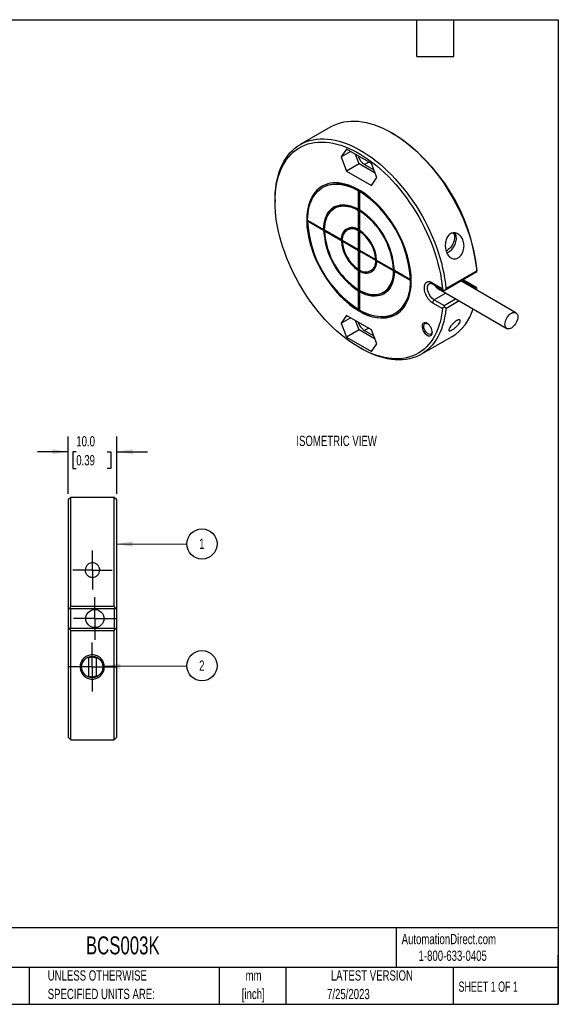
# Model space of a CAD drawing. Header units: millimetres. Extents: x 6 to 273, y 6 to 210.
# Tile 2 of 2: x 162 to 273, y 6 to 210. Entities that reach past the tile are written whole.
import ezdxf

# ---------------------------------------------------------------- set-up
doc = ezdxf.new("R2010")
doc.units = ezdxf.units.MM
doc.linetypes.add('CENTERX2', pattern=[20.32, 12.7, -2.54, 2.54, -2.54])
doc.layers.add('CENTER', color=40, linetype='CENTERX2')
doc.layers.add('DIMENSIONS', color=140, linetype='Continuous', lineweight=25)
doc.layers.add('TEXT', color=140, linetype='Continuous', lineweight=25)
doc.styles.add('SLDTEXTSTYLE0', font='TXT', dxfattribs={"width": 0.7})
doc.styles.add('SLDTEXTSTYLE1', font='TXT', dxfattribs={"width": 0.65})
doc.dimstyles.new('SLDDIMSTYLE2', dxfattribs={"dimtxt": 2.158008, "dimasz": 3.302, "dimexe": 0, "dimexo": 0.0625, "dimgap": 0.539502, "dimtad": 0, "dimtih": 1, "dimtoh": 1, "dimrnd": 1e-09, "dimzin": 4, "dimdsep": 46, "dimtxsty": 'SLDTEXTSTYLE0', "dimsah": 1, "dimcen": 0.09, "dimadec": 0, "dimazin": 1, "dimtfac": 1, "dimtmove": 0, "dimatfit": 0, "dimfxl": 0, "dimfrac": 2, "dimtolj": 1, "dimtzin": 12, "dimarcsym": 0})
doc.dimstyles.new('SLDDIMSTYLE3', dxfattribs={"dimtxt": 0.18, "dimasz": 3.302, "dimexe": 0, "dimexo": 0.0625, "dimgap": 0, "dimtad": 0, "dimtih": 1, "dimtoh": 1, "dimdec": 0, "dimrnd": 1e-09, "dimzin": 0, "dimdsep": 46, "dimtxsty": 'Standard', "dimsah": 1, "dimcen": 0.09, "dimadec": 0, "dimazin": 0, "dimtfac": 3.302, "dimtdec": 0, "dimtofl": 0, "dimtmove": 0, "dimatfit": 3, "dimfxl": 0, "dimfrac": 2, "dimtolj": 1, "dimtzin": 0, "dimarcsym": 0})

# ---------------------------------------------------------------- blocks, each defined once
blk = doc.blocks.new('SW_NOTE_0_2')
at = {"layer": 'TEXT', "color": 0, "char_height": 2.117, "attachment_point": 2, "style": 'SLDTEXTSTYLE0'}
for s, insert in [('mm', (2.84, 2.73)), ('[inch]', (2.76, -1.09))]:
    blk.add_mtext(s, dxfattribs=dict(at, insert=insert))
blk = doc.blocks.new('SW_NOTE_0_3')
at = {"layer": 'TEXT', "color": 0, "char_height": 2.1167, "attachment_point": 1, "style": 'SLDTEXTSTYLE0'}
for s, insert in [('UNLESS OTHERWISE', (0, 2.73)), ('SPECIFIED UNITS ARE:', (0, -1.09))]:
    blk.add_mtext(s, dxfattribs=dict(at, insert=insert))
blk = doc.blocks.new('_D_3')
at = {"layer": 'DIMENSIONS'}
for p, q in [((171.85, 111.73), (171.85, 123.56)), ((181.85, 111.73), (181.85, 123.56)), ((171.85, 120.39), (165.5, 120.39)), ((173.51, 120.39), (172.78, 120.39)), ((172.78, 120.39), (172.78, 116.96)), ((179.92, 120.39), (180.64, 120.39)), ((180.64, 120.39), (180.64, 116.96)), ((181.85, 120.39), (188.2, 120.39)), ((172.78, 116.96), (173.51, 116.96)), ((180.64, 116.96), (179.92, 116.96))]:
    blk.add_line(p, q, dxfattribs=at)
for points in [[(171.85, 120.39), (168.55, 120.9), (168.55, 119.88)], [(181.85, 120.39), (185.15, 119.88), (185.15, 120.9)]]:
    blk.add_solid(points, dxfattribs=at)
at = {"layer": 'DIMENSIONS', "char_height": 2.117, "attachment_point": 1, "style": 'SLDTEXTSTYLE0'}
for s, insert in [('10.0', (173.51, 123.6)), ('0.39', (173.51, 119.69))]:
    blk.add_mtext(s, dxfattribs=dict(at, insert=insert))
blk = doc.blocks.new('SW_NOTE_0_11')
at = {"layer": 'TEXT', "color": 0}
blk.add_circle((3.12, 0), 3.12, dxfattribs=at)
at = {"layer": 'TEXT', "color": 0, "insert": (3.09, 1.1), "char_height": 2.12, "attachment_point": 2, "style": 'SLDTEXTSTYLE0'}
blk.add_mtext('1', dxfattribs=at)
blk = doc.blocks.new('SW_NOTE_0_12')
at = {"layer": 'TEXT', "color": 0}
blk.add_circle((3.12, 0.02), 3.12, dxfattribs=at)
at = {"layer": 'TEXT', "color": 0, "insert": (3.09, 1.11), "char_height": 2.12, "attachment_point": 2, "style": 'SLDTEXTSTYLE0'}
blk.add_mtext('2', dxfattribs=at)
blk = doc.blocks.new('SW_CENTERMARKSYMBOL_8')
at = {"layer": 'CENTER', "color": 0}
for p, q in [((0, 2.54), (0, 4.04)), ((0, 0), (0, 2.54)), ((-2.54, 0), (-4.04, 0)), ((0, 0), (-2.54, 0)), ((0, 0), (0, -2.54)), ((0, 0), (2.54, 0)), ((2.54, 0), (4.04, 0)), ((0, -2.54), (0, -4.04))]:
    blk.add_line(p, q, dxfattribs=at)
blk = doc.blocks.new('SW_CENTERMARKSYMBOL_9')
at = {"layer": 'CENTER', "color": 0}
for p, q in [((0, 2.54), (0, 4.415)), ((0, 0), (0, 2.54)), ((-2.54, 0), (-4.415, 0)), ((0, 0), (-2.54, 0)), ((0, 0), (0, -2.54)), ((0, 0), (2.54, 0)), ((2.54, 0), (4.415, 0)), ((0, -2.54), (0, -4.415))]:
    blk.add_line(p, q, dxfattribs=at)
blk = doc.blocks.new('SW_CENTERMARKSYMBOL_10')
at = {"layer": 'CENTER', "color": 0}
for p, q in [((0, 2.54), (0, 5.04)), ((0, 0), (0, 2.54)), ((-2.54, 0), (-5.04, 0)), ((0, 0), (-2.54, 0)), ((0, 0), (0, -2.54)), ((0, 0), (2.54, 0)), ((2.54, 0), (5.04, 0)), ((0, -2.54), (0, -5.04))]:
    blk.add_line(p, q, dxfattribs=at)

msp = doc.modelspace()

# ---------------------------------------------------------------- linework, layer by layer
for p, q in [((226.109, 187.467), (219.745, 183.794)), ((238.964, 186.024), (238.611, 186.228)), ((229.327, 182.811), (228.204, 181.214)), ((228.204, 181.214), (230.149, 182.336)), ((228.204, 181.214), (229.327, 178.32)), ((234.454, 179.851), (229.327, 182.811)), ((231.908, 179.81), (231.153, 181.757)), ((231.908, 179.81), (229.327, 178.32)), ((235.209, 177.904), (231.908, 179.81)), ((233.906, 180.167), (233.057, 179.677)), ((233.057, 179.677), (234.944, 178.588)), ((235.576, 176.958), (234.454, 179.851)), ((229.327, 178.32), (234.454, 175.36)), ((234.454, 175.36), (235.576, 176.958)), ((224.426, 174.949), (224.391, 174.929)), ((231.791, 174.243), (231.827, 174.263)), ((231.791, 170.43), (231.791, 174.243)), ((231.827, 170.45), (231.827, 174.263)), ((232.025, 174.149), (231.989, 174.129)), ((231.989, 174.129), (231.989, 170.315)), ((214.566, 172.347), (214.566, 171.939)), ((226.901, 170.662), (226.866, 170.642)), ((231.827, 170.45), (231.791, 170.43)), ((231.791, 170.201), (231.827, 170.221)), ((231.791, 166.199), (231.791, 170.201)), ((231.827, 166.219), (231.827, 170.221)), ((232.025, 170.107), (231.989, 170.087)), ((231.989, 170.087), (231.989, 166.085)), ((221.284, 168.175), (224.587, 166.269)), ((221.284, 167.947), (221.32, 167.967)), ((224.587, 166.04), (221.284, 167.947)), ((224.622, 166.061), (221.32, 167.967)), ((224.622, 166.289), (224.587, 166.269)), ((224.622, 166.061), (224.587, 166.04)), ((224.785, 166.155), (228.25, 164.154)), ((224.785, 165.926), (224.82, 165.946)), ((228.25, 163.925), (224.785, 165.926)), ((228.286, 163.946), (224.82, 165.946)), ((229.486, 166.185), (229.451, 166.165)), ((231.827, 166.219), (231.791, 166.199)), ((231.791, 165.979), (231.827, 165.999)), ((231.791, 162.11), (231.791, 165.979)), ((231.827, 162.13), (231.827, 165.999)), ((232.025, 165.885), (231.989, 165.864)), ((231.989, 165.864), (231.989, 161.995)), ((228.286, 164.174), (228.25, 164.154)), ((228.286, 163.946), (228.25, 163.925)), ((228.441, 164.044), (231.791, 162.11)), ((228.441, 163.815), (228.477, 163.836)), ((231.791, 161.881), (228.441, 163.815)), ((231.827, 161.902), (228.477, 163.836)), ((231.827, 162.13), (231.791, 162.11)), ((231.827, 161.902), (231.791, 161.881)), ((231.791, 158.012), (231.791, 161.881)), ((231.827, 158.033), (231.827, 161.902)), ((231.989, 161.995), (235.34, 160.061)), ((231.989, 161.767), (232.025, 161.787)), ((235.34, 159.833), (231.989, 161.767)), ((231.989, 161.767), (231.989, 157.898)), ((235.375, 159.853), (232.025, 161.787)), ((250.063, 161.939), (249.875, 161.844)), ((235.34, 160.061), (235.375, 160.082)), ((235.375, 159.853), (235.34, 159.833)), ((235.531, 159.951), (238.996, 157.951)), ((235.566, 159.743), (235.531, 159.723)), ((238.996, 157.722), (235.531, 159.723)), ((239.031, 157.742), (235.566, 159.743)), ((231.827, 158.033), (231.791, 158.012)), ((231.827, 157.812), (231.791, 157.792)), ((231.791, 153.79), (231.791, 157.792)), ((231.827, 153.81), (231.827, 157.812)), ((232.025, 157.698), (231.989, 157.678)), ((231.989, 157.678), (231.989, 153.676)), ((234.33, 157.712), (234.366, 157.732)), ((238.996, 157.951), (239.031, 157.971)), ((239.031, 157.742), (238.996, 157.722)), ((239.194, 157.836), (242.497, 155.93)), ((239.23, 157.628), (239.194, 157.608)), ((242.497, 155.701), (239.194, 157.608)), ((242.532, 155.722), (239.23, 157.628)), ((249.598, 153.727), (256.224, 157.552)), ((249.829, 154.074), (256.193, 157.747)), ((242.497, 155.93), (242.532, 155.95)), ((242.532, 155.722), (242.497, 155.701)), ((249.124, 154.031), (247.093, 155.203)), ((247.197, 154.974), (249.358, 153.726)), ((264.294, 149.071), (252.913, 155.641)), ((253.811, 155.407), (253.565, 155.265)), ((253.811, 155.407), (255.842, 154.234)), ((256.224, 154.183), (254.061, 155.432)), ((231.827, 153.81), (231.791, 153.79)), ((231.827, 153.582), (231.791, 153.561)), ((231.791, 149.748), (231.791, 153.561)), ((231.827, 149.768), (231.827, 153.582)), ((231.989, 153.447), (232.025, 153.467)), ((231.989, 153.447), (231.989, 149.634)), ((236.915, 153.235), (236.95, 153.255)), ((249.814, 153.1), (247.447, 151.733)), ((248.28, 153.986), (262.419, 145.823)), ((255.596, 154.092), (255.842, 154.234)), ((256.224, 154.17), (256.219, 154.174)), ((247.093, 151.121), (249.124, 149.948)), ((247.447, 151.733), (249.478, 150.561)), ((249.478, 150.561), (251.845, 151.927)), ((249.478, 150.561), (249.478, 150.275)), ((252.587, 151.499), (249.829, 149.908)), ((229.327, 148.516), (228.204, 146.919)), ((234.454, 145.557), (229.327, 148.516)), ((231.827, 149.768), (231.791, 149.748)), ((239.39, 148.948), (239.425, 148.968)), ((228.204, 146.919), (230.149, 148.042)), ((228.204, 146.919), (229.327, 144.025)), ((231.908, 145.515), (231.153, 147.462)), ((231.908, 145.515), (229.327, 144.025)), ((235.209, 143.609), (231.908, 145.515)), ((233.906, 145.873), (233.057, 145.383)), ((233.057, 145.383), (234.944, 144.293)), ((235.576, 142.663), (234.454, 145.557)), ((229.327, 144.025), (234.454, 141.066)), ((234.454, 141.066), (235.576, 142.663)), ((244.743, 140.491), (251.107, 144.165)), ((231.888, 141.935), (232.241, 141.731)), ((172.352, 110.964), (171.852, 110.464)), ((171.852, 110.464), (171.852, 88.464)), ((181.352, 110.964), (172.352, 110.964)), ((172.352, 88.515), (172.352, 110.964)), ((181.852, 110.464), (181.352, 110.964)), ((181.352, 88.515), (181.352, 110.964)), ((181.852, 88.464), (181.852, 110.464)), ((172.352, 88.515), (181.352, 88.515)), ((181.352, 87.964), (172.352, 87.964)), ((172.352, 83.964), (172.352, 87.964)), ((181.352, 87.964), (181.352, 83.964)), ((171.852, 83.464), (171.852, 61.464)), ((172.352, 83.964), (181.352, 83.964)), ((172.352, 60.964), (172.352, 83.413)), ((181.352, 83.413), (172.352, 83.413)), ((181.352, 60.964), (181.352, 83.413)), ((181.852, 61.464), (181.852, 83.464)), ((176.102, 74.091), (176.102, 77.838)), ((177.602, 77.797), (177.602, 74.131)), ((171.852, 61.464), (172.352, 60.964)), ((172.352, 60.964), (181.352, 60.964)), ((181.352, 60.964), (181.852, 61.464))]:
    msp.add_line(p, q)
at = {"flags": 128}
for points in [[(226.109, 187.467), (226.163, 187.498), (226.777, 187.814), (227.42, 188.08), (228.087, 188.294), (228.779, 188.458), (229.493, 188.569), (230.228, 188.628), (230.983, 188.635), (231.754, 188.59), (232.542, 188.492), (233.343, 188.343), (234.157, 188.142), (234.98, 187.889), (235.812, 187.587), (236.651, 187.234), (237.494, 186.832), (238.339, 186.383), (239.185, 185.886), (240.03, 185.343), (240.871, 184.755), (241.707, 184.124), (242.537, 183.451), (243.357, 182.738), (244.166, 181.986), (244.963, 181.197), (245.745, 180.372), (246.51, 179.515), (247.258, 178.626), (247.985, 177.707), (248.692, 176.762), (249.375, 175.791), (250.033, 174.797), (250.666, 173.783), (251.27, 172.751), (251.846, 171.703), (252.391, 170.641), (252.905, 169.568), (253.386, 168.487), (253.833, 167.399), (254.246, 166.308), (254.622, 165.216), (254.962, 164.125), (255.265, 163.038), (255.529, 161.957), (255.754, 160.885), (255.94, 159.825), (256.087, 158.778), (256.193, 157.747)], [(214.566, 172.347), (214.571, 172.833), (214.612, 173.786), (214.693, 174.711), (214.814, 175.608), (214.975, 176.475), (215.175, 177.308), (215.415, 178.107), (215.693, 178.869), (216.009, 179.592), (216.363, 180.276), (216.752, 180.918), (217.177, 181.518), (217.637, 182.073), (218.13, 182.582), (218.656, 183.044), (219.212, 183.459), (219.799, 183.824), (220.414, 184.14), (221.056, 184.406), (221.723, 184.621), (222.415, 184.784), (223.129, 184.895), (223.864, 184.954), (224.619, 184.961), (225.391, 184.916), (226.178, 184.818), (226.979, 184.669), (227.793, 184.468), (228.617, 184.216), (229.448, 183.913), (230.287, 183.56), (231.13, 183.159), (231.975, 182.709), (232.821, 182.212), (233.666, 181.669), (234.507, 181.081), (235.343, 180.45), (236.173, 179.777), (236.993, 179.064), (237.802, 178.312), (238.599, 177.523), (239.381, 176.699), (240.146, 175.841), (240.894, 174.952), (241.621, 174.033), (242.328, 173.088), (243.011, 172.117), (243.669, 171.124), (244.302, 170.109), (244.906, 169.077), (245.482, 168.029), (246.027, 166.967), (246.541, 165.894), (247.022, 164.813), (247.47, 163.725), (247.882, 162.634), (248.258, 161.542), (248.598, 160.451), (248.901, 159.364), (249.165, 158.283), (249.39, 157.212), (249.576, 156.151), (249.723, 155.104), (249.829, 154.074)], [(249.124, 149.948), (249.019, 149.052), (248.874, 148.185), (248.689, 147.35), (248.465, 146.55), (248.203, 145.785), (247.903, 145.058), (247.565, 144.37), (247.191, 143.723), (246.781, 143.118), (246.337, 142.557), (245.859, 142.041), (245.349, 141.572), (244.807, 141.15), (244.235, 140.776), (243.635, 140.452), (243.007, 140.177), (242.353, 139.953), (241.675, 139.781), (240.974, 139.66), (240.252, 139.59), (239.511, 139.573), (238.752, 139.608), (237.976, 139.695), (237.187, 139.833), (236.386, 140.023), (235.573, 140.264), (234.753, 140.556), (233.926, 140.897), (233.093, 141.287), (232.259, 141.725), (231.423, 142.21), (230.588, 142.741), (229.757, 143.317), (228.93, 143.936), (228.11, 144.597), (227.299, 145.299), (226.499, 146.039), (225.712, 146.816), (224.938, 147.628), (224.181, 148.474), (223.442, 149.35), (222.722, 150.257), (222.024, 151.19), (221.349, 152.148), (220.698, 153.13), (220.073, 154.131), (219.476, 155.151), (218.908, 156.187), (218.37, 157.236), (217.863, 158.296), (217.389, 159.364), (216.949, 160.439), (216.544, 161.517), (216.174, 162.595), (215.841, 163.673), (215.545, 164.746), (215.287, 165.813), (215.068, 166.871), (214.888, 167.917), (214.747, 168.949), (214.647, 169.966), (214.586, 170.963), (214.566, 171.939), (214.586, 172.892), (214.647, 173.82), (214.747, 174.72), (214.888, 175.59), (215.068, 176.429), (215.287, 177.233), (215.545, 178.003), (215.841, 178.734), (216.174, 179.427), (216.544, 180.079), (216.949, 180.689), (217.389, 181.255), (217.863, 181.776), (218.37, 182.251), (218.908, 182.679), (219.476, 183.059), (220.073, 183.389), (220.698, 183.669), (221.349, 183.899), (222.024, 184.078), (222.722, 184.205), (223.442, 184.281), (224.181, 184.304), (224.938, 184.275), (225.712, 184.195), (226.499, 184.062), (227.299, 183.879), (228.11, 183.644), (228.93, 183.358), (229.757, 183.023), (230.588, 182.639), (231.423, 182.206), (232.259, 181.726), (233.093, 181.201), (233.926, 180.63), (234.753, 180.016), (235.573, 179.36), (236.386, 178.663), (237.187, 177.928), (237.976, 177.155), (238.752, 176.347), (239.511, 175.505), (240.252, 174.632), (240.974, 173.729), (241.675, 172.799), (242.353, 171.843), (243.007, 170.865), (243.635, 169.865), (244.235, 168.847), (244.807, 167.814), (245.349, 166.766), (245.859, 165.707), (246.337, 164.64), (246.781, 163.566), (247.191, 162.488), (247.565, 161.409), (247.903, 160.332), (248.203, 159.258), (248.465, 158.19), (248.689, 157.131), (248.874, 156.083), (249.019, 155.049), (249.124, 154.031)], [(231.89, 149.462), (232.549, 149.105), (233.205, 148.795), (233.857, 148.535), (234.501, 148.324), (235.135, 148.164), (235.757, 148.056), (236.365, 147.999), (236.956, 147.993), (237.529, 148.04), (238.08, 148.139), (238.609, 148.288), (239.112, 148.489), (239.588, 148.739), (240.036, 149.039), (240.454, 149.387), (240.84, 149.781), (241.192, 150.221), (241.51, 150.704), (241.792, 151.229), (242.037, 151.794), (242.245, 152.396), (242.414, 153.034), (242.543, 153.705), (242.633, 154.407), (242.684, 155.137), (242.694, 155.892), (242.664, 156.67), (242.593, 157.467), (242.483, 158.281), (242.334, 159.108), (242.146, 159.946), (241.919, 160.791), (241.655, 161.641), (241.355, 162.492), (241.02, 163.34), (240.651, 164.184), (240.249, 165.019), (239.816, 165.843), (239.354, 166.652), (238.863, 167.443), (238.347, 168.214), (237.807, 168.962), (237.245, 169.684), (236.663, 170.377), (236.063, 171.038), (235.448, 171.666), (234.819, 172.257), (234.18, 172.81), (233.532, 173.323), (232.878, 173.793), (232.22, 174.219), (231.561, 174.599), (230.903, 174.933), (230.249, 175.218), (229.601, 175.453), (228.962, 175.639), (228.333, 175.773), (227.718, 175.856), (227.118, 175.887), (226.536, 175.866), (225.974, 175.794), (225.433, 175.669), (224.917, 175.494), (224.427, 175.269), (223.965, 174.993), (223.532, 174.67), (223.13, 174.298), (222.761, 173.881), (222.425, 173.42), (222.125, 172.915), (221.862, 172.37), (221.635, 171.786), (221.447, 171.166), (221.297, 170.511), (221.187, 169.824), (221.117, 169.108), (221.087, 168.365), (221.097, 167.598), (221.147, 166.811), (221.237, 166.005), (221.367, 165.184), (221.536, 164.351), (221.744, 163.509), (221.989, 162.661), (222.271, 161.81), (222.589, 160.96), (222.941, 160.114), (223.327, 159.274), (223.744, 158.444), (224.192, 157.627), (224.669, 156.827), (225.172, 156.045), (225.701, 155.285), (226.252, 154.55), (226.824, 153.843), (227.416, 153.165), (228.024, 152.52), (228.646, 151.911), (229.28, 151.338), (229.924, 150.805), (230.575, 150.313), (231.232, 149.865), (231.89, 149.462)], [(224.269, 175.182), (224, 175.014), (223.567, 174.69), (223.165, 174.319), (222.796, 173.902), (222.461, 173.44), (222.161, 172.936), (221.897, 172.391), (221.671, 171.807), (221.482, 171.186), (221.333, 170.531), (221.223, 169.845), (221.153, 169.128), (221.122, 168.386), (221.132, 167.619), (221.183, 166.831), (221.273, 166.025), (221.403, 165.204), (221.572, 164.371), (221.779, 163.529), (222.024, 162.681), (222.306, 161.831), (222.624, 160.981), (222.977, 160.134), (223.362, 159.294), (223.78, 158.465), (224.228, 157.648), (224.704, 156.847), (225.208, 156.065), (225.736, 155.306), (226.287, 154.571), (226.86, 153.863), (227.451, 153.186), (228.059, 152.541), (228.681, 151.931), (229.315, 151.358), (229.959, 150.825), (230.611, 150.334), (231.267, 149.885), (231.926, 149.482)], [(221.284, 168.175), (221.311, 168.92), (221.378, 169.637), (221.486, 170.325), (221.634, 170.98), (221.821, 171.601), (222.048, 172.184), (222.312, 172.728), (222.613, 173.231), (222.95, 173.689), (223.321, 174.103), (223.725, 174.47), (224.161, 174.788), (224.627, 175.057), (225.12, 175.275), (225.64, 175.442), (226.184, 175.557), (226.749, 175.619), (227.335, 175.629), (227.938, 175.586), (228.556, 175.49), (229.188, 175.342), (229.829, 175.143), (230.479, 174.892), (231.134, 174.592), (231.791, 174.243)], [(224.587, 166.269), (224.616, 166.902), (224.689, 167.505), (224.804, 168.076), (224.962, 168.61), (225.161, 169.104), (225.4, 169.555), (225.678, 169.961), (225.993, 170.319), (226.343, 170.628), (226.725, 170.884), (227.139, 171.088), (227.581, 171.237), (228.049, 171.33), (228.539, 171.368), (229.049, 171.349), (229.577, 171.274), (230.118, 171.144), (230.67, 170.959), (231.229, 170.721), (231.791, 170.43)], [(224.785, 166.155), (224.813, 166.77), (224.884, 167.357), (224.997, 167.911), (225.15, 168.43), (225.344, 168.911), (225.577, 169.349), (225.847, 169.744), (226.153, 170.092), (226.493, 170.392), (226.865, 170.642), (227.268, 170.84), (227.697, 170.984), (228.152, 171.075), (228.629, 171.112), (229.125, 171.094), (229.638, 171.022), (230.164, 170.895), (230.701, 170.716), (231.244, 170.484), (231.791, 170.201)], [(251.278, 165.559), (251.41, 165.412), (251.518, 165.212), (251.587, 164.975), (251.617, 164.705), (251.607, 164.411), (251.557, 164.099), (251.468, 163.777), (251.343, 163.454), (251.185, 163.139), (250.998, 162.839), (250.786, 162.562), (250.556, 162.316), (250.313, 162.107), (250.063, 161.939)], [(238.996, 157.722), (238.967, 157.106), (238.897, 156.52), (238.784, 155.965), (238.63, 155.446), (238.437, 154.966), (238.204, 154.527), (237.934, 154.132), (237.628, 153.784), (237.288, 153.484), (236.915, 153.235), (236.513, 153.037), (236.083, 152.892), (235.629, 152.801), (235.152, 152.765), (234.656, 152.782), (234.143, 152.855), (233.617, 152.981), (233.08, 153.161), (232.537, 153.393), (231.989, 153.676)], [(239.194, 157.608), (239.165, 156.975), (239.092, 156.371), (238.977, 155.801), (238.819, 155.267), (238.62, 154.773), (238.381, 154.322), (238.103, 153.916), (237.788, 153.557), (237.438, 153.249), (237.055, 152.992), (236.642, 152.789), (236.2, 152.64), (235.732, 152.547), (235.242, 152.509), (234.731, 152.528), (234.204, 152.602), (233.663, 152.732), (233.111, 152.917), (232.552, 153.156), (231.989, 153.447)], [(242.497, 155.701), (242.47, 154.957), (242.403, 154.239), (242.295, 153.552), (242.147, 152.896), (241.959, 152.276), (241.733, 151.692), (241.469, 151.148), (241.168, 150.646), (240.831, 150.187), (240.46, 149.774), (240.055, 149.407), (239.62, 149.089), (239.154, 148.82), (238.66, 148.601), (238.141, 148.435), (237.597, 148.32), (237.031, 148.257), (236.446, 148.248), (235.843, 148.291), (235.224, 148.386), (234.593, 148.534), (233.952, 148.734), (233.302, 148.984), (232.647, 149.284), (231.989, 149.634)], [(247.447, 151.733), (247.201, 151.9), (246.963, 152.111), (246.74, 152.36), (246.538, 152.64), (246.363, 152.942), (246.222, 153.256), (246.118, 153.575), (246.054, 153.886), (246.033, 154.182), (246.054, 154.454), (246.118, 154.692), (246.222, 154.89), (246.363, 155.041), (246.444, 155.096)], [(249.829, 149.908), (249.723, 149), (249.576, 148.122), (249.39, 147.277), (249.165, 146.465), (248.901, 145.689), (248.598, 144.952), (248.258, 144.253), (247.882, 143.595), (247.47, 142.98), (247.022, 142.409), (246.541, 141.883), (246.027, 141.404), (245.482, 140.972), (244.906, 140.588), (244.302, 140.254), (243.669, 139.97), (243.011, 139.736), (242.328, 139.555), (241.621, 139.424), (240.894, 139.346), (240.146, 139.32), (239.381, 139.346), (238.599, 139.425), (237.802, 139.556), (236.993, 139.738), (236.173, 139.971), (235.343, 140.256), (234.507, 140.59), (233.666, 140.974), (232.821, 141.407), (232.241, 141.731)], [(263.357, 145.916), (263.126, 145.806), (262.903, 145.747), (262.694, 145.738), (262.504, 145.782), (262.341, 145.877), (262.208, 146.019), (262.111, 146.204), (262.051, 146.427), (262.031, 146.682), (262.051, 146.959), (262.111, 147.251), (262.208, 147.55), (262.341, 147.845), (262.504, 148.128), (262.694, 148.39), (262.903, 148.624), (263.126, 148.822), (263.357, 148.978), (263.587, 149.088), (263.81, 149.148), (264.02, 149.156), (264.209, 149.112), (264.372, 149.017), (264.505, 148.875), (264.603, 148.69), (264.662, 148.467), (264.682, 148.212), (264.662, 147.935), (264.603, 147.643), (264.505, 147.344), (264.372, 147.049), (264.209, 146.766), (264.02, 146.504), (263.81, 146.27), (263.587, 146.072), (263.357, 145.916)], [(245.962, 144.425), (246.169, 144.329), (246.368, 144.284), (246.551, 144.291), (246.712, 144.351), (246.844, 144.46), (246.942, 144.615), (247.002, 144.81), (247.022, 145.037), (247.002, 145.288), (246.942, 145.553), (246.844, 145.821), (246.712, 146.083), (246.551, 146.328), (246.368, 146.547), (246.169, 146.731), (245.962, 146.874), (245.755, 146.97), (245.556, 147.016), (245.373, 147.008), (245.212, 146.949), (245.08, 146.839), (244.982, 146.684), (244.922, 146.489), (244.901, 146.262), (244.922, 146.011), (244.982, 145.747), (245.08, 145.478), (245.212, 145.217), (245.373, 144.971), (245.556, 144.752), (245.755, 144.568), (245.962, 144.425)], [(246.139, 144.731), (245.949, 144.865), (245.767, 145.04), (245.604, 145.248), (245.465, 145.48), (245.358, 145.724), (245.287, 145.97), (245.256, 146.206), (245.266, 146.42), (245.318, 146.603), (245.407, 146.747), (245.531, 146.844), (245.683, 146.889), (245.856, 146.882), (246.043, 146.822), (246.054, 146.816)], [(247.018, 145.146), (246.99, 144.987), (246.92, 144.823), (246.812, 144.702), (246.674, 144.63), (246.51, 144.611), (246.329, 144.645), (246.139, 144.731)]]:
    msp.add_lwpolyline(points, dxfattribs=at)
for centre, radius in [((177.352, 85.964), 1.875), ((176.802, 75.964), 2.2)]:
    msp.add_circle(centre, radius)
for centre, radius, start, end in [((218.402, 154.056), 38.01, 6.12733, 57.25081), ((234.847, 182.436), 3.289, 197.77551, 237.0274), ((227.534, 168.219), 7.413, 54.62015, 114.78766), ((219.442, 154.752), 23.085, 2.92526, 57.07474), ((219.477, 154.772), 23.085, 2.92523, 57.07477), ((229.767, 166.711), 5.162, 125.85067, 184.68179), ((228.975, 166.1), 5.012, 55.3211, 114.44183), ((223.278, 156.966), 15.94, 3.12824, 56.87176), ((223.51, 157.1), 15.51, 3.14276, 56.85724), ((223.545, 157.121), 15.51, 3.14276, 56.85724), ((244.339, 169.125), 23.085, 182.92526, 237.07474), ((230.462, 164.413), 2.227, 53.34078, 186.66997), ((240.503, 166.91), 15.94, 183.12824, 236.87176), ((240.538, 166.931), 15.94, 183.12824, 236.87176), ((240.271, 166.776), 15.51, 183.14276, 236.85724), ((230.765, 164.374), 2.487, 125.13199, 184.61166), ((230.536, 164.285), 2.108, 53.4481, 186.56265), ((230.495, 164.066), 2.347, 55.43647, 115.47278), ((227.605, 159.464), 7.941, 3.51553, 56.48447), ((227.826, 159.592), 7.528, 3.57394, 56.42606), ((227.862, 159.613), 7.528, 3.57394, 56.42606), ((248.755, 164.429), 3.24, 292.90279, 19.62193), ((236.176, 164.412), 7.941, 183.51553, 236.48447), ((236.211, 164.433), 7.941, 183.51553, 236.48447), ((235.954, 164.284), 7.528, 183.57394, 236.42606), ((233.245, 159.592), 2.108, 233.4481, 6.56265), ((233.319, 159.464), 2.227, 233.34078, 6.66997), ((233.035, 159.666), 2.347, 304.52524, 4.56743), ((233.449, 159.887), 2.612, 236.94568, 293.31253), ((234.035, 157.333), 5.013, 305.55642, 4.68246), ((235.077, 155.06), 7.485, 305.52096, 5.07302), ((247.331, 155.173), 0.24, 172.74417, 235.94365), ((255.093, 157.55), 2.497, 223.03089, 239.10229), ((253.957, 155.208), 0.246, 64.78764, 126.31596), ((234.961, 157.712), 5.161, 235.32177, 294.14757), ((247.861, 151.086), 0.768, 122.60548, 177.39452), ((236.4, 155.691), 7.653, 234.22516, 294.2869), ((245.961, 152.575), 9.859, 301.46067, 343.97809), ((234.847, 148.141), 3.289, 197.77551, 237.0274), ((172.352, 88.464), 0.5, 237.29472, 270), ((181.352, 88.464), 0.5, 270, 302.70528), ((172.352, 83.464), 0.5, 90, 122.70528), ((181.352, 83.464), 0.5, 57.29471, 90), ((176.802, 75.964), 2, 66.42182, 110.48732), ((176.802, 75.964), 2, 249.51268, 293.57818)]:
    msp.add_arc(centre, radius, start, end)
msp.add_ellipse((255.842, 153.826), major_axis=(0.707, 0), ratio=0.5773815, start_param=0.9999815, end_param=1.5707963)
for points, knots in [([(250.85, 160.396), (250.739, 160.466), (250.634, 160.552), (250.439, 160.751), (250.348, 160.865), (250.185, 161.112), (250.112, 161.245), (249.983, 161.532), (249.926, 161.685), (249.834, 161.999), (249.797, 162.161), (249.742, 162.496), (249.724, 162.667), (249.703, 163.179), (249.73, 163.527), (249.838, 164.019), (249.886, 164.18), (250.005, 164.484), (250.075, 164.626), (250.242, 164.891), (250.336, 165.011), (250.545, 165.218), (250.661, 165.306), (250.903, 165.444), (251.03, 165.493), (251.297, 165.555), (251.432, 165.565), (251.7, 165.55), (251.834, 165.524), (252.098, 165.437), (252.224, 165.378), (252.586, 165.158), (252.808, 164.952), (253.172, 164.464), (253.32, 164.176), (253.47, 163.712), (253.509, 163.549), (253.561, 163.218), (253.575, 163.051), (253.576, 162.71), (253.564, 162.537), (253.513, 162.199), (253.475, 162.033), (253.372, 161.706), (253.308, 161.549), (253.16, 161.254), (253.073, 161.113), (252.883, 160.858), (252.78, 160.743), (252.557, 160.541), (252.44, 160.454), (252.198, 160.316), (252.072, 160.263), (251.819, 160.194), (251.693, 160.177), (251.442, 160.179), (251.317, 160.199), (251.077, 160.272), (250.962, 160.326), (250.85, 160.396)], [0, 0, 0, 0, 0.03125, 0.03125, 0.0625, 0.0625, 0.09375, 0.09375, 0.125, 0.125, 0.15625, 0.15625, 0.1875, 0.1875, 0.25, 0.25, 0.28125, 0.28125, 0.3125, 0.3125, 0.34375, 0.34375, 0.375, 0.375, 0.40625, 0.40625, 0.4375, 0.4375, 0.46875, 0.46875, 0.5, 0.5, 0.5625, 0.5625, 0.625, 0.625, 0.65625, 0.65625, 0.6875, 0.6875, 0.71875, 0.71875, 0.75, 0.75, 0.78125, 0.78125, 0.8125, 0.8125, 0.84375, 0.84375, 0.875, 0.875, 0.90625, 0.90625, 0.9375, 0.9375, 0.96875, 0.96875, 1, 1, 1, 1]), ([(256.219, 157.561), (256.218, 157.558), (256.216, 157.549), (256.208, 157.596), (256.2, 157.667), (256.195, 157.725), (256.193, 157.747)], [0, 0, 0, 0, 0.2425028, 0.5657506, 0.8360539, 1, 1, 1, 1]), ([(256.224, 157.565), (256.221, 157.648), (256.218, 157.738), (256.208, 157.929), (256.202, 158.03), (256.195, 158.113)], [0, 0, 0, 0, 0.5, 0.5, 1, 1, 1, 1]), ([(247.093, 155.203), (247.055, 155.225), (246.978, 155.268), (246.862, 155.32), (246.748, 155.365), (246.635, 155.399), (246.525, 155.425), (246.416, 155.44), (246.311, 155.446), (246.209, 155.442), (246.11, 155.428), (246.016, 155.404), (245.927, 155.371), (245.842, 155.329), (245.763, 155.277), (245.69, 155.216), (245.622, 155.146), (245.561, 155.068), (245.507, 154.981), (245.459, 154.887), (245.418, 154.786), (245.384, 154.677), (245.358, 154.562), (245.339, 154.441), (245.328, 154.315), (245.321, 154.063), (245.361, 153.662), (245.512, 153.121), (245.704, 152.686), (245.881, 152.368), (246.026, 152.147), (246.254, 151.836), (246.503, 151.566), (246.76, 151.346), (246.926, 151.222), (247.037, 151.154), (247.093, 151.121)], [0, 0, 0, 0, 0.0208485, 0.0416971, 0.0625456, 0.0833942, 0.1042427, 0.1250912, 0.1459398, 0.1667883, 0.1876369, 0.2084854, 0.2293339, 0.2501825, 0.271031, 0.2918795, 0.3127281, 0.3335766, 0.3544252, 0.3752737, 0.3961222, 0.4169708, 0.4378193, 0.4586679, 0.4795164, 0.5003649, 0.5782199, 0.6560748, 0.7255813, 0.7604279, 0.7952651, 0.8266992, 0.9096161, 0.939744, 0.9698721, 1, 1, 1, 1]), ([(246.447, 155.094), (246.459, 155.102), (246.498, 155.128), (246.579, 155.147), (246.705, 155.151), (246.859, 155.124), (247.025, 155.067), (247.144, 155.003), (247.197, 154.974)], [0, 0, 0, 0, 0.09617287, 0.30338907, 0.48818051, 0.66469239, 0.85253333, 1, 1, 1, 1]), ([(247.59, 154.747), (247.615, 154.683), (247.697, 154.474), (247.937, 154.206), (248.182, 154.05), (248.281, 153.987)], [0, 0, 0, 0, 0.2076812, 0.6792236, 1, 1, 1, 1]), ([(254.061, 155.432), (254.026, 155.453), (253.923, 155.514), (253.747, 155.648), (253.575, 155.802), (253.477, 155.913), (253.446, 155.949)], [0, 0, 0, 0, 0.17280744, 0.5053196, 0.84065752, 1, 1, 1, 1]), ([(249.124, 154.031), (249.131, 153.948), (249.177, 153.872), (249.308, 153.749), (249.389, 153.704), (249.478, 153.671)], [0, 0, 0, 0, 0.5, 0.5, 1, 1, 1, 1]), ([(249.829, 154.074), (249.837, 153.983), (249.795, 153.895), (249.662, 153.758), (249.574, 153.707), (249.478, 153.671)], [0, 0, 0, 0, 0.5, 0.5, 1, 1, 1, 1]), ([(256.205, 153.741), (256.207, 153.77), (256.213, 153.861), (256.219, 154.013), (256.222, 154.119), (256.224, 154.17)], [0, 0, 0, 0, 0.2016658, 0.61703, 1, 1, 1, 1]), ([(249.124, 149.948), (249.131, 150.023), (249.177, 150.092), (249.308, 150.203), (249.389, 150.245), (249.478, 150.275)], [0, 0, 0, 0, 0.5, 0.5, 1, 1, 1, 1]), ([(249.478, 150.275), (249.574, 150.242), (249.662, 150.195), (249.795, 150.07), (249.837, 149.989), (249.829, 149.908)], [0, 0, 0, 0, 0.5, 0.5, 1, 1, 1, 1]), ([(250.522, 145.367), (250.475, 145.399), (250.457, 145.458), (250.469, 145.579), (250.479, 145.624), (250.512, 145.726), (250.535, 145.782), (250.621, 145.961), (250.702, 146.098), (250.904, 146.387), (251.026, 146.541), (251.229, 146.766), (251.301, 146.841), (251.448, 146.985), (251.523, 147.053), (251.754, 147.249), (251.91, 147.361), (252.128, 147.486), (252.197, 147.52), (252.328, 147.574), (252.39, 147.593), (252.554, 147.625), (252.641, 147.614), (252.754, 147.535), (252.782, 147.467), (252.776, 147.291), (252.742, 147.182), (252.623, 146.941), (252.537, 146.807), (252.375, 146.6), (252.315, 146.529), (252.187, 146.387), (252.119, 146.317), (251.903, 146.105), (251.745, 145.967), (251.425, 145.719), (251.264, 145.609), (251.047, 145.485), (250.978, 145.449), (250.852, 145.393), (250.795, 145.372), (250.694, 145.346), (250.649, 145.34), (250.575, 145.343), (250.545, 145.352), (250.522, 145.367)], [0, 0, 0, 0, 0.0625, 0.0625, 0.09375, 0.09375, 0.125, 0.125, 0.1875, 0.1875, 0.25, 0.25, 0.28125, 0.28125, 0.3125, 0.3125, 0.375, 0.375, 0.40625, 0.40625, 0.4375, 0.4375, 0.5, 0.5, 0.5625, 0.5625, 0.625, 0.625, 0.6875, 0.6875, 0.71875, 0.71875, 0.75, 0.75, 0.8125, 0.8125, 0.875, 0.875, 0.90625, 0.90625, 0.9375, 0.9375, 0.96875, 0.96875, 1, 1, 1, 1]), ([(177.933, 97.004), (178.068, 96.863), (178.173, 96.699), (178.278, 96.437), (178.305, 96.348), (178.341, 96.164), (178.351, 96.069), (178.353, 95.787), (178.318, 95.596), (178.179, 95.24), (178.072, 95.071), (177.868, 94.857), (177.791, 94.79), (177.626, 94.676), (177.538, 94.627), (177.256, 94.505), (177.05, 94.463), (176.742, 94.465), (176.64, 94.476), (176.439, 94.518), (176.341, 94.55), (176.063, 94.672), (175.895, 94.792), (175.625, 95.078), (175.52, 95.248), (175.383, 95.604), (175.349, 95.795), (175.354, 96.169), (175.392, 96.357), (175.498, 96.618), (175.543, 96.704), (175.647, 96.863), (175.706, 96.938), (175.909, 97.148), (176.075, 97.263), (176.446, 97.422), (176.651, 97.465), (176.958, 97.464), (177.062, 97.453), (177.262, 97.411), (177.358, 97.38), (177.542, 97.3), (177.63, 97.25), (177.792, 97.137), (177.866, 97.074), (177.933, 97.004)], [0, 0, 0, 0, 0.0625, 0.0625, 0.09375, 0.09375, 0.125, 0.125, 0.1875, 0.1875, 0.25, 0.25, 0.28125, 0.28125, 0.3125, 0.3125, 0.375, 0.375, 0.40625, 0.40625, 0.4375, 0.4375, 0.5, 0.5, 0.5625, 0.5625, 0.625, 0.625, 0.6875, 0.6875, 0.71875, 0.71875, 0.75, 0.75, 0.8125, 0.8125, 0.875, 0.875, 0.90625, 0.90625, 0.9375, 0.9375, 0.96875, 0.96875, 1, 1, 1, 1]), ([(172.081, 88.044), (172.021, 88.083), (171.966, 88.136), (171.88, 88.278), (171.852, 88.367), (171.852, 88.464)], [0, 0, 0, 0, 0.5, 0.5, 1, 1, 1, 1]), ([(171.852, 88.464), (171.852, 88.463), (171.852, 88.461), (171.852, 88.445), (171.852, 88.418), (171.852, 88.381), (171.852, 88.333), (171.852, 88.276), (171.852, 88.208), (171.852, 88.131), (171.852, 88.045), (171.852, 87.949), (171.852, 87.845), (171.852, 87.733), (171.852, 87.614), (171.852, 87.487), (171.852, 87.354), (171.852, 87.215), (171.852, 87.071), (171.852, 86.922), (171.852, 86.769), (171.852, 86.612), (171.852, 86.452), (171.852, 86.291), (171.852, 86.128), (171.852, 85.815), (171.852, 85.352), (171.852, 84.797), (171.852, 84.4), (171.852, 84.136), (171.852, 83.966), (171.852, 83.747), (171.852, 83.593), (171.852, 83.506), (171.852, 83.471), (171.852, 83.467), (171.852, 83.464)], [0, 0, 0, 0, 0.0208485, 0.0416971, 0.0625456, 0.0833942, 0.1042427, 0.1250912, 0.1459398, 0.1667883, 0.1876369, 0.2084854, 0.2293339, 0.2501825, 0.271031, 0.2918795, 0.3127281, 0.3335766, 0.3544252, 0.3752737, 0.3961222, 0.4169708, 0.4378193, 0.4586679, 0.4795164, 0.5003649, 0.5782199, 0.6560748, 0.7255813, 0.7604279, 0.7952651, 0.8266992, 0.9096161, 0.939744, 0.9698721, 1, 1, 1, 1]), ([(172.352, 88.515), (172.352, 88.41), (172.317, 88.307), (172.216, 88.146), (172.151, 88.086), (172.081, 88.044)], [0, 0, 0, 0, 0.5, 0.5, 1, 1, 1, 1]), ([(181.622, 88.044), (181.552, 88.086), (181.488, 88.146), (181.386, 88.306), (181.352, 88.41), (181.352, 88.515)], [0, 0, 0, 0, 0.5, 0.5, 1, 1, 1, 1]), ([(181.852, 88.464), (181.852, 88.367), (181.823, 88.279), (181.738, 88.136), (181.682, 88.083), (181.622, 88.044)], [0, 0, 0, 0, 0.5, 0.5, 1, 1, 1, 1]), ([(181.852, 83.464), (181.852, 83.465), (181.852, 83.467), (181.852, 83.484), (181.852, 83.511), (181.852, 83.548), (181.852, 83.595), (181.852, 83.653), (181.852, 83.721), (181.852, 83.798), (181.852, 83.884), (181.852, 83.98), (181.852, 84.083), (181.852, 84.195), (181.852, 84.315), (181.852, 84.441), (181.852, 84.574), (181.852, 84.713), (181.852, 84.858), (181.852, 85.007), (181.852, 85.16), (181.852, 85.317), (181.852, 85.476), (181.852, 85.638), (181.852, 85.801), (181.852, 86.113), (181.852, 86.577), (181.852, 87.132), (181.852, 87.529), (181.852, 87.793), (181.852, 87.962), (181.852, 88.181), (181.852, 88.336), (181.852, 88.423), (181.852, 88.458), (181.852, 88.462), (181.852, 88.464)], [0, 0, 0, 0, 0.0208485, 0.0416971, 0.0625456, 0.0833942, 0.1042427, 0.1250912, 0.1459398, 0.1667883, 0.1876369, 0.2084854, 0.2293339, 0.2501825, 0.271031, 0.2918795, 0.3127281, 0.3335766, 0.3544252, 0.3752737, 0.3961222, 0.4169708, 0.4378193, 0.4586679, 0.4795164, 0.5003649, 0.5782199, 0.6560748, 0.7255813, 0.7604279, 0.7952651, 0.8266992, 0.9096161, 0.939744, 0.9698721, 1, 1, 1, 1]), ([(172.081, 83.885), (172.021, 83.846), (171.966, 83.793), (171.88, 83.651), (171.852, 83.561), (171.852, 83.464)], [0, 0, 0, 0, 0.5, 0.5, 1, 1, 1, 1]), ([(172.081, 83.885), (172.151, 83.843), (172.215, 83.783), (172.317, 83.622), (172.352, 83.519), (172.352, 83.413)], [0, 0, 0, 0, 0.5, 0.5, 1, 1, 1, 1]), ([(181.352, 83.413), (181.352, 83.519), (181.386, 83.622), (181.487, 83.782), (181.552, 83.843), (181.622, 83.885)], [0, 0, 0, 0, 0.5, 0.5, 1, 1, 1, 1]), ([(181.852, 83.464), (181.852, 83.561), (181.823, 83.65), (181.738, 83.793), (181.682, 83.846), (181.622, 83.885)], [0, 0, 0, 0, 0.5, 0.5, 1, 1, 1, 1]), ([(178.624, 77.676), (178.739, 77.554), (178.839, 77.422), (179.012, 77.143), (179.085, 76.995), (179.197, 76.696), (179.239, 76.542), (179.293, 76.229), (179.304, 76.07), (179.298, 75.757), (179.28, 75.603), (179.216, 75.296), (179.169, 75.146), (178.989, 74.714), (178.812, 74.445), (178.477, 74.102), (178.351, 73.996), (178.081, 73.81), (177.936, 73.73), (177.626, 73.598), (177.464, 73.548), (177.13, 73.48), (176.956, 73.463), (176.615, 73.466), (176.445, 73.484), (176.11, 73.556), (175.949, 73.608), (175.646, 73.741), (175.501, 73.823), (175.232, 74.012), (175.11, 74.116), (174.78, 74.46), (174.605, 74.73), (174.37, 75.305), (174.306, 75.617), (174.3, 76.086), (174.312, 76.245), (174.368, 76.558), (174.41, 76.711), (174.526, 77.012), (174.6, 77.159), (174.773, 77.435), (174.874, 77.565), (175.105, 77.808), (175.232, 77.917), (175.506, 78.109), (175.657, 78.193), (175.969, 78.328), (176.131, 78.379), (176.467, 78.448), (176.639, 78.465), (176.98, 78.464), (177.153, 78.445), (177.488, 78.374), (177.65, 78.322), (177.96, 78.186), (178.11, 78.101), (178.384, 77.907), (178.509, 77.798), (178.624, 77.676)], [0, 0, 0, 0, 0.03125, 0.03125, 0.0625, 0.0625, 0.09375, 0.09375, 0.125, 0.125, 0.15625, 0.15625, 0.1875, 0.1875, 0.25, 0.25, 0.28125, 0.28125, 0.3125, 0.3125, 0.34375, 0.34375, 0.375, 0.375, 0.40625, 0.40625, 0.4375, 0.4375, 0.46875, 0.46875, 0.5, 0.5, 0.5625, 0.5625, 0.625, 0.625, 0.65625, 0.65625, 0.6875, 0.6875, 0.71875, 0.71875, 0.75, 0.75, 0.78125, 0.78125, 0.8125, 0.8125, 0.84375, 0.84375, 0.875, 0.875, 0.90625, 0.90625, 0.9375, 0.9375, 0.96875, 0.96875, 1, 1, 1, 1])]:
    msp.add_open_spline(points, degree=3, knots=knots)
at = {"layer": 'TEXT'}
for p, q in [((6.35, 209.55), (273.05, 209.55)), ((243.84, 201.93), (243.84, 209.55)), ((251.46, 201.93), (251.46, 209.55)), ((273.05, 209.55), (273.05, 6.35)), ((243.84, 201.93), (251.46, 201.93)), ((273.05, 22.126), (6.35, 22.126)), ((239.575, 22.126), (239.575, 13.97)), ((273.05, 6.35), (273.05, 16.51)), ((273.05, 13.97), (6.35, 13.97)), ((163.78, 13.97), (163.78, 6.35)), ((203.024, 13.97), (203.024, 6.35)), ((216.812, 13.97), (216.812, 6.35)), ((251.349, 13.97), (251.349, 6.35)), ((6.35, 6.35), (273.05, 6.35))]:
    msp.add_line(p, q, dxfattribs=at)

# ---------------------------------------------------------------- block references
at = {"layer": 'CENTER'}
for name, p in [('SW_CENTERMARKSYMBOL_8', (176.852, 95.964)), ('SW_CENTERMARKSYMBOL_9', (177.352, 85.964)), ('SW_CENTERMARKSYMBOL_10', (176.802, 75.964))]:
    msp.add_blockref(name, p, dxfattribs=at)
at = {"layer": 'TEXT'}
for name, p in [('SW_NOTE_0_11', (196.342, 101.358)), ('SW_NOTE_0_12', (196.342, 76.201)), ('SW_NOTE_0_3', (167.608, 10.635)), ('SW_NOTE_0_2', (207.286, 10.633))]:
    msp.add_blockref(name, p, dxfattribs=at)

# ---------------------------------------------------------------- texts
for s, insert, char_height, attachment_point, style in [('ISOMETRIC VIEW', (218.957, 123.69), 2.11667, 1, 'SLDTEXTSTYLE0'), ('BCS003K', (175.502, 20.364), 3.7042, 1, 'SLDTEXTSTYLE0'), ('AutomationDirect.com', (240.695, 20.877), 2.11667, 1, 'SLDTEXTSTYLE0'), ('1-800-633-0405', (244.192, 17.437), 2.11667, 1, 'SLDTEXTSTYLE0'), ('LATEST VERSION', (234.552, 13.364), 2.11667, 2, 'SLDTEXTSTYLE0'), ('SHEET 1 OF 1', (252.441, 11.051), 2.11667, 1, 'SLDTEXTSTYLE1'), ('7/25/2023', (229.701, 9.528), 2.1167, 2, 'SLDTEXTSTYLE0')]:
    msp.add_mtext(s, dxfattribs=dict(at, insert=insert, char_height=char_height, attachment_point=attachment_point, style=style))

# ---------------------------------------------------------------- dimensions: what is measured, and where the dimension line sits
at = {"layer": 'DIMENSIONS'}
dim = msp.add_linear_dim(base=(181.852, 120.389), p1=(171.852, 110.464), p2=(181.852, 110.464), angle=0, dimstyle='SLDDIMSTYLE2', dxfattribs=at)
dim.commit()
dim.dimension.update_dxf_attribs({"geometry": '_D_3', "text_midpoint": (176.712, 120.389), "dimtype": 160})

# ---------------------------------------------------------------- leaders
at = {"layer": 'TEXT'}
for points in [[(181.852, 101.345), (196.342, 101.358)], [(179.297, 76.112), (196.342, 76.201)]]:
    msp.add_leader(points, dimstyle='SLDDIMSTYLE3', dxfattribs=at)

doc.saveas('drawing.dxf')
